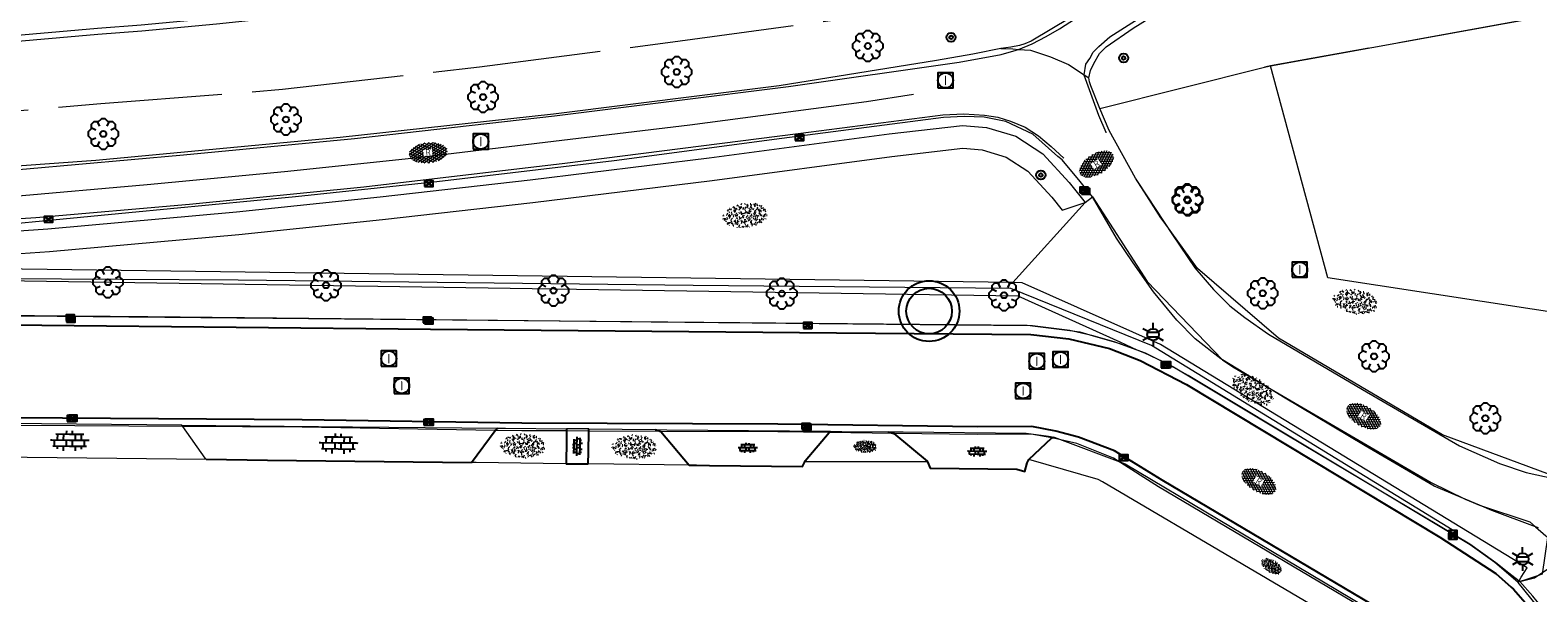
# Model space of a CAD drawing. Header units: metres. Extents: x 181682 to 183922, y 386244 to 387136.
# Tile 9 of 62: x 182096 to 182195, y 386367 to 386404. Entities that reach past the tile are written whole.
import ezdxf
from ezdxf.enums import TextEntityAlignment as Align

# ---------------------------------------------------------------- set-up
doc = ezdxf.new("R2010")
doc.units = ezdxf.units.M
doc.linetypes.add('IE-TERREINAFSCHEIDING', pattern=[10, 8, -2])
for name, color, linetype, lineweight in [('B-WE-GR-BOOM-S', 251, 'Continuous', 25), ('B-WE-GR-HAAG-GV', 251, 'GR-HAAG1', 13), ('B-WE-IE-TERREINAFSCHEIDING-G', 251, 'IE-TERREINAFSCHEIDING', 18), ('B-WE-IE-TERREINAFSCHEIDING_KUNSTMATIG_HEKWERK-G', 251, 'IE-TERREINAFSCHEIDING-KUNSTMATIG', 18), ('B-WE-KL-ET_LS_OV_LICHTMAST-S', 251, 'Continuous', 25), ('B-WE-OG-TOPOGRAFIE_TERREIN_GROEN-GV', 251, 'Continuous', 18), ('B-WE-OG-TOPOGRAFIE_TERREIN_GROEN-SV', 251, 'Continuous', 25), ('B-WE-OG-TOPOGRAFIE_WEG_BERM-GV', 251, 'Continuous', 18), ('B-WE-OG-TOPOGRAFIE_WEG_INRIT-GV', 251, 'Continuous', 25), ('B-WE-OG-TOPOGRAFIE_WEG_INRIT-SV', 251, 'Continuous', 25), ('B-WE-OG-TOPOGRAFIE_WEG_PARKEERPLAATS-GV', 251, 'Continuous', 18), ('B-WE-OG-TOPOGRAFIE_WEG_PARKEERPLAATS-SV', 251, 'Continuous', 25), ('B-WE-OG-TOPOGRAFIE_WEG_RIJWEG-GV', 251, 'Continuous', 18), ('B-WE-OG-TOPOGRAFIE_WEG_RIJWEG-SV', 251, 'Continuous', 25), ('B-WE-OG-TOPOGRAFIE_WEG_RIJWIELPAD-G', 251, 'Continuous', 18), ('B-WE-OG-TOPOGRAFIE_WEG_RIJWIELPAD-GV', 251, 'Continuous', 18), ('B-WE-OG-TOPOGRAFIE_WEG_RIJWIELPAD-SV', 251, 'Continuous', 25), ('B-WE-OG-TOPOGRAFIE_WEG_VERHARD-G', 251, 'Continuous', 18), ('B-WE-RI-DRAINAGE_PUT-S', 251, 'Continuous', 25), ('B-WE-RI-GWA_RIOOLPUT_INSPECTIEPUT-S', 251, 'Continuous', 25), ('B-WE-RI-HWA_KOLK-S', 251, 'Continuous', 25), ('B-WE-VH-GOOT-G', 251, 'Continuous', 25), ('B-WE-VW-MARKERING-G', 251, 'Continuous', 18), ('B-WE-VW-VERKEERSTEKEN_BORD-S', 251, 'Continuous', 25)]:
    doc.layers.add(name, color=color, linetype=linetype, lineweight=lineweight)
doc.styles.add('NLCS-ISO', font='NLCS-ISO.ttf')
doc.linetypes.add('GR-HAAG1', pattern='A,6,[176,NLCS.SHX,S=0.125,R=0,X=0,Y=0],-2', length=8)
doc.linetypes.add('IE-TERREINAFSCHEIDING-KUNSTMATIG', pattern='A,4,[82,NLCS.SHX,S=0.75,R=90,X=0,Y=0],4,-2', length=10)

# ---------------------------------------------------------------- blocks, each defined once
blk = doc.blocks.new('SIE-WEG_VERKEERSBORD_ROND-SO')
for radius in [0.3, 0.3, 0.12]:
    blk.add_circle((0, 0), radius)
blk = doc.blocks.new('B-SIE-WEG_LICHTMAST-SO')
at = {"ltscale": 0.1}
for p, q in [((-0.334, 0.193), (-0.668, 0.386)), ((0, 0.386), (0, 0.772)), ((0.334, 0.193), (0.668, 0.386)), ((-0.334, -0.193), (-0.668, -0.386)), ((0, -0.386), (0, -0.772)), ((0.334, -0.193), (0.668, -0.386))]:
    blk.add_line(p, q, dxfattribs=at)
at = {"flags": 128}
for points in [[(-0.354, 0.152), (0.354, 0.152)], [(-0.354, -0.152), (0.354, -0.152)]]:
    blk.add_lwpolyline(points, dxfattribs=at)
at = {"ltscale": 0.1}
blk.add_circle((0, 0), 0.386, dxfattribs=at)
at = {"style": 'NLCS-ISO'}
blk.add_attdef('TYPE', text='', height=0.549, dxfattribs=at).set_placement((0, 0.772), align=Align.BOTTOM_CENTER)
blk = doc.blocks.new('B-SRI-KOLK_COMBINATIE-SO')
for p, q in [((-0.28125, 0), (0.28125, 0.375)), ((0.28125, 0), (-0.28125, 0.375))]:
    blk.add_line(p, q)
at = {"flags": 128}
blk.add_lwpolyline([(-0.28125, 0), (0.28125, 0), (0.28125, 0.375), (-0.28125, 0.375)], close=True, dxfattribs=at)
blk = doc.blocks.new('SRI-PUT_INSPECTIE-SO')
at = {"lineweight": -3, "flags": 128}
blk.add_lwpolyline([(-0.497, -0.493), (0.503, -0.493), (0.503, 0.507), (-0.497, 0.507)], close=True, dxfattribs=at)
at = {"lineweight": -3, "ltscale": 1.5}
blk.add_circle((0.003, 0.007), 0.5, dxfattribs=at)
at = {"ltscale": 0.1, "style": 'NLCS-ISO'}
blk.add_text('I', height=0.625, dxfattribs=at).set_placement((0.002, 0.005), align=Align.MIDDLE_CENTER)
blk = doc.blocks.new('SRI-DRAIN_PUT-SO')
at = {"lineweight": -3}
for radius in [2, 1.5]:
    blk.add_circle((0, 0), radius, dxfattribs=at)
blk = doc.blocks.new('SGR-BOOM_01')
at = {"layer": 'B-WE-GR-BOOM-S'}
for points in [[(0.25, 0.5, 0), (0.375, 0.75, 0), (0.125, 1, 0), (-0.125, 1, 0), (-0.375, 0.75, 0), (-0.25, 0.5, 0)], [(-0.5, 0.25, 0), (-0.75, 0.375, 0), (-1, 0.125, 0), (-1, -0.125, 0), (-0.75, -0.375, 0), (-0.5, -0.25, 0)], [(-0.33, 0.795, 0), (-0.619, 0.795, 0), (-0.795, 0.619, 0), (-0.795, 0.33, 0)], [(0.795, 0.33, 0), (0.795, 0.619, 0), (0.619, 0.795, 0), (0.33, 0.795, 0)], [(0.5, -0.25, 0), (0.75, -0.375, 0), (1, -0.125, 0), (1, 0.125, 0), (0.75, 0.375, 0), (0.5, 0.25, 0)], [(-0.795, -0.33, 0), (-0.795, -0.619, 0), (-0.619, -0.795, 0), (-0.33, -0.795, 0)], [(-0.25, -0.5, 0), (-0.375, -0.75, 0), (-0.125, -1, 0), (0.125, -1, 0), (0.375, -0.75, 0), (0.25, -0.5, 0)], [(0.33, -0.795, 0), (0.619, -0.795, 0), (0.795, -0.619, 0), (0.795, -0.33, 0)]]:
    blk.add_polyline3d(points, dxfattribs=at)
blk.add_circle((0, 0), 0.2, dxfattribs=at)
blk.add_circle((0, 0), 0.2, dxfattribs=at)
blk = doc.blocks.new('SVH-BSS_OPENGESTRAAT_KL-SO')
for p, q in [((-1.69, 0.09), (-1.59, 0.09)), ((-1.59, 0.09), (-0.02, 0.09)), ((-1.33, -0.44), (-1.33, 0.09)), ((-1.24, 0.61), (-0.02, 0.61)), ((-1.07, 0.09), (-1.07, 0.61)), ((-0.54, 0.09), (-0.54, 0.61)), ((-0.28, 0.61), (-0.28, 0.89)), ((-0.28, -0.44), (-0.28, 0.09)), ((-0.02, 0.61), (1.24, 0.61)), ((-0.02, 0.09), (1.56, 0.09)), ((0.24, 0.61), (0.24, 0.89)), ((0.24, -0.44), (0.24, 0.09)), ((0.51, 0.09), (0.51, 0.61)), ((1.03, 0.09), (1.03, 0.61)), ((1.29, -0.44), (1.29, 0.09)), ((1.56, 0.09), (1.69, 0.09)), ((-1.48, -0.44), (-0.02, -0.44)), ((-1.07, -0.7), (-1.07, -0.44)), ((-0.54, -0.85), (-0.54, -0.44)), ((-0.02, -0.44), (1.48, -0.44)), ((0.51, -0.86), (0.51, -0.44)), ((1.03, -0.71), (1.03, -0.44))]:
    blk.add_line(p, q)
blk = doc.blocks.new('SGR-GRAS_01-SO')
at = {"ltscale": 0.1}
for p, q in [((-1.96, -0.07), (-1.98, 0)), ((-1.93, 0.19), (-1.93, 0.24)), ((-1.89, 0.24), (-1.92, 0.25)), ((-1.67, 0.02), (-1.6, 0.04)), ((-1.6, 0.24), (-1.65, 0.29)), ((-1.53, 0.32), (-1.6, 0.35)), ((-1.45, 0.64), (-1.52, 0.66)), ((-1.52, 0.19), (-1.44, 0.19)), ((-1.47, 0.58), (-1.48, 0.65)), ((-1.43, 0.48), (-1.35, 0.5)), ((-1.36, 0.21), (-1.43, 0.23)), ((-1.42, 0.13), (-1.36, 0.17)), ((-1.38, 0.11), (-1.32, 0.16)), ((-1.37, 0.01), (-1.38, 0.08)), ((-1.33, 0.11), (-1.33, 0.19)), ((-1.3, 0.76), (-1.32, 0.77)), ((-1.28, 0.68), (-1.28, 0.76)), ((-1.17, 0.39), (-1.23, 0.43)), ((-1.17, 0.24), (-1.22, 0.29)), ((-1.15, 0.65), (-1.21, 0.7)), ((-1.11, 0.17), (-1.04, 0.19)), ((-1.03, 0.03), (-1.1, 0.07)), ((-0.94, 0.84), (-1, 0.88)), ((-0.97, 0.51), (-0.92, 0.57)), ((-0.89, 0.5), (-0.97, 0.52)), ((-0.94, 0.19), (-0.87, 0.19)), ((-0.92, 0.42), (-0.86, 0.46)), ((-0.89, 0.81), (-0.82, 0.81)), ((-0.87, 0.66), (-0.89, 0.73)), ((-0.8, 0.06), (-0.88, 0.08)), ((-0.87, 0.62), (-0.8, 0.64)), ((-0.8, 0.47), (-0.87, 0.51)), ((-0.75, 0.24), (-0.8, 0.29)), ((-0.77, 0.09), (-0.79, 0.16)), ((-0.73, 0.65), (-0.78, 0.7)), ((-0.74, 0.03), (-0.73, 0.11)), ((-0.67, 0.11), (-0.73, 0.14)), ((-0.69, 0.61), (-0.68, 0.68)), ((-0.58, 0.92), (-0.64, 0.96)), ((-0.56, 0.92), (-0.51, 0.97)), ((-0.56, 0.32), (-0.48, 0.34)), ((-0.44, 0.55), (-0.51, 0.59)), ((-0.43, 0.78), (-0.5, 0.8)), ((-0.42, 0.71), (-0.36, 0.74)), ((-0.34, 0.35), (-0.41, 0.37)), ((-0.32, 0.24), (-0.38, 0.29)), ((-0.31, 0.19), (-0.37, 0.22)), ((-0.37, 0.19), (-0.29, 0.19)), ((-0.31, 0.65), (-0.36, 0.7)), ((-0.32, 0.81), (-0.24, 0.81)), ((-0.32, 0.77), (-0.24, 0.79)), ((-0.28, 0.73), (-0.29, 0.81)), ((-0.21, 1), (-0.27, 1.03)), ((-0.24, 0.02), (-0.17, 0.04)), ((-0.18, 0.17), (-0.19, 0.24)), ((-0.08, 0.63), (-0.14, 0.67)), ((-0.14, -0.04), (-0.14, 0.03)), ((-0.09, 0.53), (-0.09, 0.6)), ((-0.08, 0.16), (-0.03, 0.21)), ((-0.07, 0.19), (0, 0.23)), ((0.06, 0.27), (-0.01, 0.3)), ((0, 0.47), (0.07, 0.49)), ((0.1, 0.24), (0.05, 0.29)), ((0.13, 0.64), (0.06, 0.66)), ((0.07, 0.99), (0.14, 1.03)), ((0.12, 0.65), (0.07, 0.7)), ((0.22, 0.2), (0.15, 0.22)), ((0.21, 0.19), (0.28, 0.19)), ((0.29, 0.71), (0.22, 0.75)), ((0.24, 0.92), (0.31, 0.94)), ((0.26, 0.81), (0.33, 0.81)), ((0.32, 0.81), (0.3, 0.89)), ((0.31, 0.17), (0.39, 0.19)), ((0.32, 0.57), (0.38, 0.62)), ((0.42, 0.34), (0.36, 0.38)), ((0.42, 0.25), (0.4, 0.32)), ((0.43, 0.48), (0.49, 0.51)), ((0.53, 0.24), (0.47, 0.29)), ((0.54, 0.65), (0.49, 0.7)), ((0.56, -0.02), (0.49, 0.02)), ((0.5, 0.45), (0.51, 0.53)), ((0.59, 0.93), (0.52, 0.94)), ((0.55, 0.62), (0.63, 0.64)), ((0.65, 0.79), (0.58, 0.83)), ((0.68, 0.49), (0.61, 0.51)), ((0.77, 0.05), (0.7, 0.07)), ((0.78, 0.42), (0.72, 0.46)), ((0.78, 0.19), (0.86, 0.19)), ((0.83, 0.81), (0.91, 0.81)), ((0.92, 0.06), (0.85, 0.09)), ((0.87, 0.31), (0.94, 0.33)), ((0.95, 0.24), (0.9, 0.29)), ((0.91, 0.89), (0.91, 0.92)), ((0.97, 0.65), (0.91, 0.7)), ((0.93, 0.76), (0.99, 0.8)), ((1.01, 0.87), (0.95, 0.91)), ((1.01, 0.33), (1, 0.4)), ((1.15, 0.78), (1.08, 0.8)), ((1.15, 0.5), (1.08, 0.54)), ((1.1, 0.38), (1.1, 0.45)), ((1.11, 0.77), (1.18, 0.79)), ((1.24, 0.34), (1.17, 0.36)), ((1.18, 0.01), (1.26, 0.03)), ((1.21, 0.21), (1.26, 0.26)), ((1.28, 0.14), (1.22, 0.17)), ((1.28, 0.25), (1.35, 0.29)), ((1.37, 0.24), (1.32, 0.29)), ((1.39, 0.65), (1.34, 0.7)), ((1.36, 0.19), (1.43, 0.19)), ((1.42, 0.46), (1.5, 0.48)), ((1.51, 0.58), (1.44, 0.62)), ((1.64, 0.21), (1.58, 0.25)), ((1.61, 0.41), (1.59, 0.48)), ((1.69, 0.3), (1.7, 0.37)), ((1.79, 0.19), (1.72, 0.21)), ((1.74, 0.16), (1.81, 0.18)), ((1.8, 0.24), (1.75, 0.29)), ((1.93, 0.19), (1.95, 0.19)), ((-1.92, -0.16), (-1.85, -0.12)), ((-1.82, -0.08), (-1.9, -0.06)), ((-1.76, -0.13), (-1.82, -0.09)), ((-1.78, -0.3), (-1.73, -0.25)), ((-1.62, -0.5), (-1.69, -0.46)), ((-1.63, -0.57), (-1.68, -0.52)), ((-1.61, -0.17), (-1.67, -0.11)), ((-1.57, -0.44), (-1.49, -0.44)), ((-1.54, -0.66), (-1.5, -0.64)), ((-1.4, -0.05), (-1.46, -0.01)), ((-1.38, -0.46), (-1.38, -0.39)), ((-1.35, -0.28), (-1.28, -0.26)), ((-1.27, -0.23), (-1.34, -0.21)), ((-1.26, -0.42), (-1.33, -0.38)), ((-1.27, -0.56), (-1.28, -0.48)), ((-1.21, -0.57), (-1.26, -0.52)), ((-1.18, -0.67), (-1.25, -0.65)), ((-1.19, -0.17), (-1.24, -0.11)), ((-1.13, -0.78), (-1.19, -0.75)), ((-1.06, -0.39), (-1, -0.35)), ((-1.04, -0.58), (-0.97, -0.57)), ((-0.99, -0.44), (-0.92, -0.44)), ((-0.9, -0.34), (-0.96, -0.3)), ((-0.9, -0.65), (-0.84, -0.6)), ((-0.84, -0.94), (-0.85, -0.93)), ((-0.78, -0.57), (-0.84, -0.52)), ((-0.76, -0.7), (-0.83, -0.67)), ((-0.76, -0.17), (-0.82, -0.11)), ((-0.8, -0.13), (-0.73, -0.11)), ((-0.71, -0.38), (-0.79, -0.36)), ((-0.79, -0.54), (-0.78, -0.46)), ((-0.72, -0.89), (-0.65, -0.87)), ((-0.71, -0.9), (-0.64, -0.86)), ((-0.62, -0.82), (-0.7, -0.8)), ((-0.67, -0.48), (-0.69, -0.4)), ((-0.53, -0.26), (-0.6, -0.22)), ((-0.58, -0.99), (-0.59, -0.97)), ((-0.57, -0.1), (-0.5, -0.06)), ((-0.49, -0.25), (-0.44, -0.19)), ((-0.48, -0.44), (-0.41, -0.42)), ((-0.4, -0.63), (-0.46, -0.59)), ((-0.38, -0.98), (-0.43, -0.93)), ((-0.42, -0.44), (-0.34, -0.44)), ((-0.36, -0.57), (-0.41, -0.52)), ((-0.34, -0.17), (-0.39, -0.11)), ((-0.26, -0.99), (-0.33, -0.95)), ((-0.25, -0.09), (-0.32, -0.07)), ((-0.17, -0.18), (-0.24, -0.14)), ((-0.16, -0.53), (-0.23, -0.51)), ((-0.21, -0.61), (-0.15, -0.58)), ((-0.19, -0.62), (-0.19, -0.54)), ((-0.17, -0.74), (-0.1, -0.72)), ((-0.07, -0.97), (-0.14, -0.95)), ((-0.04, -0.55), (-0.1, -0.51)), ((-0.08, -0.4), (-0.09, -0.32)), ((-0.01, -1.01), (0.04, -0.95)), ((0.05, -0.98), (0, -0.93)), ((0.07, -0.57), (0.01, -0.52)), ((0.02, -0.96), (0.01, -0.89)), ((0.08, -0.17), (0.03, -0.11)), ((0.1, -0.91), (0.03, -0.88)), ((0.07, -0.29), (0.14, -0.27)), ((0.19, -0.1), (0.13, -0.06)), ((0.16, -0.44), (0.23, -0.44)), ((0.17, -1.04), (0.22, -1.02)), ((0.31, -0.24), (0.24, -0.22)), ((0.33, -0.47), (0.26, -0.43)), ((0.29, -0.33), (0.35, -0.29)), ((0.4, -0.68), (0.32, -0.66)), ((0.39, -0.6), (0.45, -0.55)), ((0.39, -0.59), (0.46, -0.57)), ((0.4, -0.69), (0.41, -0.62)), ((0.46, -0.83), (0.4, -0.8)), ((0.47, -0.98), (0.42, -0.93)), ((0.49, -0.57), (0.44, -0.52)), ((0.45, -0.12), (0.46, -0.05)), ((0.51, -0.17), (0.45, -0.11)), ((0.52, -0.32), (0.5, -0.24)), ((0.62, -0.88), (0.6, -0.81)), ((0.63, -0.14), (0.7, -0.12)), ((0.69, -0.39), (0.62, -0.35)), ((0.64, -0.84), (0.71, -0.81)), ((0.7, -0.89), (0.77, -0.88)), ((0.73, -0.44), (0.81, -0.44)), ((0.82, -0.76), (0.76, -0.72)), ((0.78, -0.04), (0.85, 0)), ((0.86, -0.39), (0.79, -0.37)), ((0.8, -0.19), (0.85, -0.14)), ((0.86, -0.94), (0.84, -0.93)), ((0.91, -0.57), (0.86, -0.52)), ((0.93, -0.17), (0.88, -0.11)), ((0.95, -0.83), (0.88, -0.81)), ((0.94, -0.44), (1.01, -0.42)), ((1.05, -0.31), (0.99, -0.27)), ((1, -0.77), (1, -0.7)), ((1.05, -0.2), (1.05, -0.12)), ((1.11, -0.24), (1.1, -0.16)), ((1.19, -0.68), (1.12, -0.64)), ((1.14, -0.56), (1.21, -0.52)), ((1.21, -0.8), (1.2, -0.73)), ((1.33, -0.1), (1.26, -0.08)), ((1.26, -0.75), (1.33, -0.73)), ((1.34, -0.57), (1.29, -0.52)), ((1.36, -0.17), (1.3, -0.11)), ((1.31, -0.44), (1.38, -0.44)), ((1.42, -0.23), (1.35, -0.19)), ((1.42, -0.54), (1.35, -0.52)), ((1.55, -0.6), (1.49, -0.56)), ((1.5, -0.29), (1.57, -0.27)), ((1.64, -0.27), (1.65, -0.2)), ((1.64, -0.27), (1.7, -0.23)), ((1.68, -0.55), (1.74, -0.5)), ((1.71, -0.16), (1.69, -0.09)), ((1.78, -0.15), (1.71, -0.11)), ((1.71, -0.52), (1.71, -0.52)), ((1.78, -0.17), (1.73, -0.11)), ((1.88, -0.25), (1.81, -0.23))]:
    blk.add_line(p, q, dxfattribs=at)
at = {"ltscale": 0.1, "style": 'NLCS-ISO'}
blk.add_attdef('TYPE', text='', height=0.5, dxfattribs=at).set_placement((3.47, -0.02), align=Align.MIDDLE_CENTER)
blk = doc.blocks.new('SVH-GESLOTEN-SO')
at = {"linetype": 'Continuous', "lineweight": 0}
for p, q in [((-1.68, -0.04), (-0.19, 0.87)), ((-1.66, 0.12), (0.02, -0.91)), ((-1.63, -0.24), (0.18, 0.87)), ((-1.62, 0.22), (-0.67, 0.81)), ((-1.58, 0.3), (0.36, -0.89)), ((-1.52, -0.4), (-0.45, 0.26)), ((-1.45, 0.44), (-0.45, -0.17)), ((-1.37, -0.53), (-0.45, 0.03)), ((-1.28, 0.57), (-0.45, 0.06)), ((-1.08, 0.67), (-0.45, 0.29)), ((-0.84, 0.76), (-0.1, 0.3)), ((-0.58, 0.82), (0.27, 0.3)), ((-0.44, -0.88), (1.54, 0.34)), ((-0.37, 0.3), (0.5, 0.84)), ((-0.28, 0.87), (1.6, -0.28)), ((-0.12, -0.9), (1.64, 0.17)), ((0, 0.3), (0.77, 0.78)), ((0.08, 0.88), (1.67, -0.1)), ((0.37, 0.3), (1.01, 0.69)), ((0.37, 0.08), (1.22, 0.6)), ((0.37, -0.15), (1.4, 0.48)), ((0.37, 0.24), (1.48, -0.43)), ((0.37, 0.02), (1.32, -0.57)), ((0.52, 0.83), (1.65, 0.14)), ((-1.67, -0.1), (-0.39, -0.88)), ((-1.45, -0.46), (-1.04, -0.72)), ((-1.18, -0.65), (-0.45, -0.2)), ((-0.97, -0.74), (-0.24, -0.3)), ((-0.72, -0.82), (0.13, -0.3)), ((-0.23, -0.3), (0.65, -0.84)), ((0.14, -0.3), (0.91, -0.77)), ((0.27, -0.9), (1.68, -0.04)), ((0.37, -0.21), (1.13, -0.68)), ((0.8, -0.8), (1.57, -0.33))]:
    blk.add_line(p, q, dxfattribs=at)
at = {"linetype": 'Continuous', "lineweight": 0, "style": 'NLCS-ISO'}
blk.add_text('R', height=0.54, dxfattribs=at).set_placement((0, 0), align=Align.MIDDLE_CENTER)

msp = doc.modelspace()

# ---------------------------------------------------------------- linework, layer by layer
at = {"layer": 'B-WE-GR-HAAG-GV'}
for p, q in [((182160.552, 386387.623), (182090.769, 386388.576)), ((182193.836, 386367.913), (182193.808, 386367.904))]:
    msp.add_line(p, q, dxfattribs=at)
for points in [[(182044.668, 386385.789, 0), (182044.751, 386385.186, 0), (182044.758, 386385.137, 0), (182044.773, 386385.139, 0), (182048.164, 386385.504, 0), (182053.084, 386386.034, 0), (182071.875, 386388.057, 0), (182072.207, 386388.076, 24.565), (182072.322, 386388.083, 0), (182082.353, 386387.932, 0), (182160.881, 386386.754, 0), (182167.603, 386383.717, 0), (182168.73, 386383.207, 0), (182169.151, 386383.017, 0)], [(182193.836, 386367.913, 0), (182193.892, 386368, 0), (182194.044, 386368.237, 0), (182194.432, 386368.842, 0), (182170.29, 386383.549, 0), (182161.175, 386387.615, 0), (182160.552, 386387.623, 0)], [(182193.808, 386367.904, 0), (182192.296, 386369.2, 0), (182190.672, 386370.353, 0), (182172.091, 386381.513, 0), (182170.963, 386382.154, 0), (182170.133, 386382.574, 0), (182169.151, 386383.017, 0)]]:
    msp.add_polyline3d(points, dxfattribs=at)
at = {"layer": 'B-WE-IE-TERREINAFSCHEIDING-G'}
for points in [[(182203.683, 386406.627, 24.612), (182177.524, 386401.889, 24.829), (182177.129, 386401.817, 24.832)], [(182045.014, 386396.022, 24.838), (182053.816, 386396.603, 24.951), (182064.163, 386396.857, 24.9), (182075.232, 386397.549, 24.969), (182087.736, 386398.34, 24.942), (182100.484, 386399.411, 24.912), (182112.45, 386400.353, 24.856), (182125.437, 386401.83, 24.913), (182138.155, 386403.477, 24.817), (182150.736, 386405.184, 24.871)]]:
    msp.add_polyline3d(points, dxfattribs=at)
at = {"layer": 'B-WE-IE-TERREINAFSCHEIDING_KUNSTMATIG_HEKWERK-G'}
msp.add_line((182177.524, 386401.889, 24.828), (182203.683, 386406.627, 24.612), dxfattribs=at)
for points in [[(182229.061, 386377.611, 0), (182223.049, 386378.234, 0), (182222.551, 386378.299, 0), (182222.514, 386378.304, 0), (182218.489, 386378.833, 0), (182218.459, 386378.837, 0), (182218.007, 386378.896, 0), (182200.875, 386380.505, 0), (182201.625, 386384.834, 0), (182181.307, 386387.931, 0), (182177.524, 386401.889, 24.827), (182177.524, 386401.889, 24.828)], [(182189.495, 386371.344, 24.102), (182169.678, 386383.483, 24.133), (182160.429, 386387.232, 24.125), (182139.494, 386387.436, 24.178), (182109.536, 386387.788, 24.186), (182082.353, 386387.932, 24.309), (182072.279, 386387.986, 24.355), (182053.084, 386386.034, 24.37), (182044.751, 386385.186, 24.377), (182044.503, 386385.161, 24.377)]]:
    msp.add_polyline3d(points, dxfattribs=at)
at = {"layer": 'B-WE-OG-TOPOGRAFIE_TERREIN_GROEN-GV'}
for p, q in [((182165.312, 386392.904, 24.763), (182160.552, 386387.623)), ((182154.927, 386375.818), (182146.862, 386375.837))]:
    msp.add_line(p, q, dxfattribs=at)
for points in [[(182166.278, 386399.097, 24.919), (182177.129, 386401.817, 24.832), (182177.524, 386401.889, 24.828)], [(182090.73, 386389.231, 24.525), (182097.12, 386389.678, 24.519), (182109.573, 386390.798, 24.618), (182119.048, 386391.784, 24.687), (182128.935, 386392.901, 24.723), (182140.749, 386394.349, 24.708), (182152.591, 386395.925, 24.738), (182157.27, 386396.469, 24.766), (182158.539, 386396.363, 24.799), (182160.122, 386395.893, 24.784), (182161.542, 386394.959, 24.793), (182163.117, 386393.242, 24.784), (182163.797, 386392.395, 24.763), (182165.312, 386392.904, 24.763)], [(182131.147, 386375.703, 0), (182131.09, 386375.704, 0), (182125.206, 386375.776, 0), (182124.907, 386375.779, 0)], [(182139.245, 386375.605, 0), (182132.635, 386375.685, 0), (182132.591, 386375.686, 0)], [(182191.463, 386331.544, 0), (182191.763, 386349.268, 0), (182191.846, 386352.774, 0), (182191.826, 386352.992, 0), (182184.953, 386363.636, 0), (182166.467, 386374.509, 0), (182166.18, 386374.666, 0), (182161.607, 386375.982, 0)]]:
    msp.add_polyline3d(points, dxfattribs=at)
at = {"layer": 'B-WE-OG-TOPOGRAFIE_WEG_BERM-GV'}
msp.add_polyline3d([(182020.929, 386400.244, 24.977), (182025.357, 386400.246, 24.986), (182032.385, 386400.369, 25.087), (182041.476, 386400.571, 25.105), (182055.008, 386401.013, 25.126), (182056.04, 386401.062, 25.125), (182069.659, 386401.707, 25.108), (182071.761, 386401.841, 25.107), (182082.467, 386402.523, 25.105), (182093.515, 386403.394, 25.144), (182100.296, 386403.977, 25.141), (182103.19, 386404.192, 25.179), (182108.097, 386404.669, 25.177), (182120.469, 386405.963, 25.238), (182133.915, 386407.554, 25.319), (182155.068, 386410.277, 25.36), (182155.96, 386410.411, 25.361), (182164.727, 386411.73, 25.367), (182164.728, 386411.73, 25.367)], dxfattribs=at)
at = {"layer": 'B-WE-OG-TOPOGRAFIE_WEG_INRIT-GV'}
msp.add_line((182131.147, 386375.703), (182132.591, 386375.686), dxfattribs=at)
for points in [[(182124.907, 386375.779, 0), (182126.461, 386377.9, 0), (182126.669, 386378.051, 0)], [(182131.16, 386378.007, 0), (182131.159, 386377.859, 0), (182131.156, 386377.263, 0), (182131.147, 386375.703, 0)], [(182132.591, 386375.686, 0), (182132.601, 386376.474, 0), (182132.619, 386377.852, 0), (182132.621, 386377.993, 0)], [(182137.022, 386377.951, 0), (182137.365, 386377.831, 0), (182139.245, 386375.605, 0)], [(182146.862, 386375.837, 0), (182146.888, 386375.883, 0), (182148.447, 386377.754, 0), (182148.552, 386377.841, 0)], [(182152.34, 386377.805, 0), (182152.711, 386377.701, 0), (182154.902, 386375.865, 0), (182154.927, 386375.818, 0)], [(182161.607, 386375.982, 0), (182163.115, 386377.397, 0), (182163.27, 386377.459, 0)], [(182107.431, 386375.992, 0), (182111.467, 386375.943, 0), (182124.907, 386375.779, 0)], [(182139.245, 386375.605, 0), (182139.726, 386375.599, 0), (182140.579, 386375.589, 0), (182146.694, 386375.515, 0), (182146.862, 386375.837, 0)], [(182154.927, 386375.818, 0), (182155.113, 386375.412, 0), (182160.827, 386375.343, 0), (182161.335, 386375.198, 0), (182161.502, 386375.752, 0), (182161.607, 386375.982, 0)]]:
    msp.add_polyline3d(points, dxfattribs=at)
at = {"layer": 'B-WE-OG-TOPOGRAFIE_WEG_PARKEERPLAATS-GV'}
msp.add_line((182090.081, 386376.202), (182107.431, 386375.992), dxfattribs=at)
msp.add_polyline3d([(182107.431, 386375.992, 0), (182107.371, 386376.075, 0), (182105.887, 386378.15, 0), (182105.815, 386378.25, 0)], dxfattribs=at)
at = {"layer": 'B-WE-OG-TOPOGRAFIE_WEG_RIJWEG-GV'}
msp.add_line((182132.621, 386377.993), (182137.022, 386377.951), dxfattribs=at)
for points in [[(182056.021, 386401.462, 25.125), (182069.637, 386402.106, 25.108), (182071.735, 386402.24, 25.107), (182082.439, 386402.922, 25.105), (182093.482, 386403.793, 25.144), (182100.264, 386404.375, 25.141), (182103.156, 386404.591, 25.179), (182108.057, 386405.067, 25.177), (182108.089, 386405.07, 25.177)], [(182169.151, 386383.017, 0), (182167.223, 386383.734, 0), (182165.848, 386384.129, 0), (182164.306, 386384.464, 0), (182161.846, 386384.774, 0), (182161.497, 386384.796, 0), (182064.469, 386385.693, 0), (182063.533, 386385.65, 0), (182061.934, 386385.491, 0), (182052.181, 386381.919, 0), (182050.692, 386380.965, 0), (182042.468, 386377.802, 0), (182041.724, 386377.764, 0)], [(182105.815, 386378.25, 0), (182091.926, 386378.383, 0), (182090.603, 386378.396, 0)], [(182105.815, 386378.25, 0), (182117.073, 386378.142, 0), (182126.669, 386378.051, 0)], [(182126.669, 386378.051, 0), (182127.147, 386378.046, 0), (182131.16, 386378.007, 0)], [(182132.621, 386377.993, 0), (182132.534, 386377.994, 0), (182131.187, 386378.007, 0), (182131.16, 386378.007, 0)], [(182137.022, 386377.951, 0), (182137.775, 386377.944, 0), (182148.552, 386377.841, 0)], [(182148.552, 386377.841, 0), (182149.288, 386377.834, 0), (182152.34, 386377.805, 0)], [(182152.34, 386377.805, 0), (182153.33, 386377.795, 0), (182161.428, 386377.718, 0), (182162.91, 386377.527, 0), (182163.27, 386377.459, 0)], [(182163.27, 386377.459, 0), (182167.953, 386375.688, 0), (182186.337, 386364.766, 0), (182188.106, 386363.507, 0)], [(182193.808, 386367.904, 0), (182193.82, 386367.889, 0), (182197.608, 386363.191, 0)]]:
    msp.add_polyline3d(points, dxfattribs=at)
at = {"layer": 'B-WE-OG-TOPOGRAFIE_WEG_RIJWIELPAD-G'}
for points in [[(182168.634, 386394.502, 24.779), (182168.709, 386394.365, 24.775), (182169.385, 386393.334, 24.745), (182170.514, 386391.614, 24.696), (182171.059, 386390.782, 24.672), (182172.547, 386388.59, 24.642), (182173.771, 386387.178, 24.639), (182174.838, 386386.096, 24.615), (182175.83, 386385.333, 24.606), (182177.387, 386384.239, 24.594), (182183.577, 386380.589, 24.57), (182189.966, 386376.891, 24.555), (182192.606, 386375.707, 24.555), (182194.37, 386375.133, 24.561), (182196.264, 386374.71, 24.567), (182197.095, 386374.556, 24.565), (182199.853, 386374.045, 24.558), (182199.942, 386374.029, 24.558), (182207.129, 386373.048, 24.584), (182214.057, 386372.103, 24.609)], [(182195.165, 386371.479, 24.471), (182194.974, 386371.551, 24.473), (182192.093, 386372.634, 24.501), (182191.278, 386372.974, 24.506), (182190.337, 386373.367, 24.512), (182188.308, 386374.215, 24.525), (182183.749, 386376.878, 24.549), (182178.382, 386380.074, 24.561), (182176.769, 386381.065, 24.562), (182174.36, 386382.545, 24.564), (182174.248, 386382.614, 24.564), (182172.569, 386383.932, 24.573), (182171.359, 386385.164, 24.606), (182169.813, 386387.012, 24.642), (182168.472, 386388.931, 24.663), (182167.373, 386390.557, 24.675), (182165.809, 386393.272, 24.772)], [(182193.948, 386367.956, 24.237), (182194.032, 386367.977, 24.243), (182194.904, 386368.19, 24.306), (182195.109, 386368.325, 24.319), (182195.794, 386368.777, 24.363)], [(182197.606, 386363.294, 24.177), (182196.229, 386365.229, 24.21), (182194.798, 386366.978, 24.234), (182193.953, 386367.951, 24.237), (182193.948, 386367.956, 24.237)]]:
    msp.add_polyline3d(points, dxfattribs=at)
at = {"layer": 'B-WE-OG-TOPOGRAFIE_WEG_RIJWIELPAD-GV'}
for p, q in [((182166.908, 386397.638, 24.871), (182166.278, 386399.097, 24.919)), ((182168.634, 386394.502, 24.779), (182166.908, 386397.638, 24.871)), ((182165.312, 386392.904, 24.763), (182165.809, 386393.272, 24.772))]:
    msp.add_line(p, q, dxfattribs=at)
for points in [[(182165.555, 386401.11, 24.931), (182165.68, 386401.588, 24.922), (182165.878, 386402.053, 24.919), (182166.269, 386402.706, 24.913), (182166.694, 386403.14, 24.925), (182168.488, 386404.376, 24.919), (182170.844, 386405.852, 24.967), (182172.272, 386406.684, 25.015), (182173.483, 386407.239, 25.042), (182174.768, 386407.627, 25.051), (182178.621, 386408.526, 25.053)], [(182165.632, 386405.831, 24.979), (182161.756, 386403.519, 24.892), (182161.336, 386403.339, 24.874), (182160.983, 386403.236, 24.871), (182160.416, 386403.136, 24.874), (182159.753, 386403.033, 24.879)], [(182159.753, 386403.033, 24.879), (182159.217, 386402.925, 24.882), (182158.579, 386402.792, 24.881), (182157.912, 386402.67, 24.881), (182155.532, 386402.24, 24.898), (182145.157, 386400.583, 24.859), (182130.293, 386398.707, 24.841), (182116.257, 386397.181, 24.82), (182100.157, 386395.675, 24.763), (182089.783, 386394.917, 24.73), (182071.263, 386393.695, 24.669), (182062.094, 386393.304, 24.717), (182056.374, 386393.035, 24.734)], [(182159.753, 386403.033, 24.879), (182160.551, 386403.008, 24.92), (182160.93, 386402.984, 24.923), (182161.728, 386402.933, 24.928), (182163.045, 386402.497, 24.947), (182164.229, 386401.983, 24.894), (182165.254, 386401.308, 24.923), (182165.555, 386401.11, 24.931)], [(182166.278, 386399.097, 24.919), (182165.691, 386400.574, 24.934), (182165.611, 386400.846, 24.934), (182165.555, 386401.11, 24.931)], [(182163.808, 386395.712, 24.796), (182163.516, 386395.936, 24.781), (182161.866, 386397.406, 24.805), (182160.104, 386398.23, 24.802), (182158.663, 386398.511, 24.79), (182157.35, 386398.553, 24.772), (182155.987, 386398.491, 24.726), (182145.336, 386397.123, 24.675), (182134.291, 386395.645, 24.675), (182122.62, 386394.256, 24.687), (182113.319, 386393.264, 24.627), (182102.331, 386392.222, 24.552), (182089.129, 386390.958, 24.498), (182071.13, 386390.109, 24.537), (182057.466, 386389.385, 24.582), (182056.529, 386389.355, 24.581)], [(182090.641, 386390.728, 24.525), (182097, 386391.173, 24.519), (182109.429, 386392.291, 24.618), (182118.886, 386393.275, 24.687), (182128.759, 386394.39, 24.723), (182140.559, 386395.837, 24.708), (182152.405, 386397.414, 24.738), (182157.246, 386397.977, 24.766), (182158.818, 386397.845, 24.799), (182160.761, 386397.267, 24.784), (182162.522, 386396.11, 24.793), (182164.255, 386394.22, 24.784), (182165.312, 386392.904, 24.763)], [(182165.809, 386393.272, 24.772), (182164.982, 386394.289, 24.781), (182163.808, 386395.712, 24.796)], [(182207.14, 386373.165, 0), (182202.124, 386373.8, 0), (182199.853, 386374.045, 0), (182197.095, 386374.556, 0), (182188.859, 386377.611, 0), (182178.047, 386383.966, 0), (182172.721, 386388.554, 0), (182170.514, 386391.614, 0), (182170.312, 386391.893, 0), (182169.385, 386393.334, 13.685), (182168.634, 386394.502, 24.779)], [(182165.809, 386393.272, 24.772), (182169.411, 386387.694, 0), (182174.36, 386382.545, 0), (182175.042, 386382.071, 0), (182176.769, 386381.065, 0), (182188.1, 386374.465, 0), (182190.337, 386373.367, 0), (182191.278, 386372.974, 0), (182194.593, 386371.883, 0), (182194.974, 386371.551, 0), (182195.667, 386370.947, 0), (182195.775, 386370.853, 0), (182195.423, 386368.427, 0), (182195.109, 386368.325, 0), (182194.243, 386368.045, 0), (182194.032, 386367.977, 0), (182193.953, 386367.951, 0), (182193.836, 386367.913, 0)]]:
    msp.add_polyline3d(points, dxfattribs=at)
at = {"layer": 'B-WE-OG-TOPOGRAFIE_WEG_VERHARD-G'}
for points in [[(182088.657, 386385.522, 24.168), (182103.578, 386385.404, 24.183), (182120.545, 386385.23, 24.186), (182136.735, 386385.043, 24.177), (182154.457, 386384.874, 24.168), (182161.686, 386384.794, 24.198), (182161.846, 386384.774, 24.199), (182164.306, 386384.464, 24.21), (182164.975, 386384.38, 24.213), (182165.848, 386384.129, 24.215), (182167.223, 386383.734, 24.218), (182167.533, 386383.645, 24.219), (182168.73, 386383.207, 24.207), (182169.259, 386383.014, 24.201), (182171.125, 386382.092, 24.207), (182178.602, 386377.615, 24.192), (182190.642, 386370.435, 24.192), (182192.362, 386369.195, 24.207), (182193.23, 386368.528, 24.207), (182193.892, 386368, 24.235), (182193.948, 386367.956, 24.237)], [(182184.582, 386365.638, 24.177), (182170.153, 386374.18, 24.171), (182167.191, 386376.064, 24.182), (182164.764, 386377.032, 24.182), (182163.231, 386377.375, 24.21), (182163.115, 386377.397, 24.21), (182161.769, 386377.654, 24.207), (182158.218, 386377.631, 24.195), (182152.711, 386377.701, 24.189), (182148.447, 386377.754, 24.184), (182145.069, 386377.797, 24.18), (182137.365, 386377.831, 24.183), (182132.619, 386377.852, 24.184), (182131.159, 386377.859, 24.185), (182128.22, 386377.872, 24.186), (182126.461, 386377.9, 24.187), (182113.747, 386378.103, 24.198), (182105.887, 386378.15, 24.203), (182091.634, 386378.235, 24.213)]]:
    msp.add_polyline3d(points, dxfattribs=at)
at = {"layer": 'B-WE-VH-GOOT-G'}
for points in [[(182042.745, 386377.278, 24.147), (182044.638, 386377.648, 24.222), (182047.031, 386378.48, 24.205), (182049.064, 386379.456, 24.164), (182052.976, 386381.911, 24.147), (182055.744, 386383.267, 24.09), (182057.835, 386384.077, 24.18), (182059.757, 386384.601, 24.189), (182061.331, 386384.881, 24.246), (182063.597, 386385.071, 24.139), (182073.931, 386385.084, 24.197), (182096.615, 386384.828, 24.189), (182122.204, 386384.572, 24.164), (182148.945, 386384.326, 24.172), (182161.739, 386384.214, 24.222), (182164.234, 386383.925, 24.263), (182166.921, 386383.278, 24.213), (182168.943, 386382.498, 24.197), (182171.985, 386380.924, 24.213), (182188.673, 386370.869, 24.189), (182192.358, 386368.47, 24.18), (182193.378, 386367.573, 24.188), (182193.526, 386367.443, 24.189), (182194.918, 386365.857, 24.205)], [(182184.842, 386366.065, 24.177), (182170.386, 386374.623, 24.171), (182167.25, 386376.542, 24.173), (182164.875, 386377.443, 24.207), (182163.385, 386377.854, 24.21), (182161.815, 386378.154, 24.207), (182158.22, 386378.131, 24.195), (182145.073, 386378.297, 24.18), (182128.225, 386378.372, 24.186), (182113.752, 386378.603, 24.198), (182091.637, 386378.735, 24.213), (182074.036, 386378.909, 24.189), (182065.257, 386378.993, 24.219), (182061.091, 386378.557, 24.237), (182058.573, 386377.732, 24.231), (182055.795, 386376.354, 24.24), (182054.316, 386375.183, 24.228), (182053.312, 386374.136, 24.228), (182052.267, 386372.923, 24.234), (182051.611, 386371.967, 24.234), (182050.892, 386370.719, 24.234), (182050.447, 386369.752, 24.234), (182050.106, 386368.813, 24.231), (182049.641, 386366.947, 24.228)]]:
    msp.add_polyline3d(points, dxfattribs=at)
at = {"layer": 'B-WE-VW-MARKERING-G'}
for points in [[(182166.71, 386397.488, 24.904), (182166.701, 386397.509, 24.904), (182166.214, 386398.631, 24.914), (182165.249, 386401.276, 24.923), (182165.254, 386401.308, 24.924), (182165.372, 386401.997, 24.938), (182165.634, 386402.386, 24.919), (182165.855, 386402.79, 24.932), (182166.213, 386403.161, 24.93), (182166.939, 386403.806, 24.958), (182168.393, 386404.728, 24.976), (182170.349, 386405.934, 24.982), (182171.791, 386406.746, 25.003), (182173.232, 386407.407, 25.056), (182175.316, 386407.997, 25.055), (182177.535, 386408.492, 25.058), (182178.588, 386408.707, 25.058), (182183.255, 386409.659, 25.06), (182194.157, 386411.643, 25.057), (182212.181, 386414.964, 25.087)], [(182035.498, 386392.083, 24.662), (182050.826, 386392.533, 24.772), (182056.385, 386392.783, 24.751), (182062.103, 386393.041, 24.73), (182071.247, 386393.5, 24.747), (182088.229, 386394.508, 24.729), (182095.605, 386395.126, 24.728), (182105.933, 386396.037, 24.763), (182117.205, 386397.118, 24.776), (182130.358, 386398.606, 24.806), (182145.769, 386400.548, 24.774), (182157.026, 386402.144, 24.851), (182159.782, 386402.635, 24.912), (182160.774, 386402.92, 24.911), (182160.93, 386402.984, 24.911), (182161.832, 386403.353, 24.91), (182162.76, 386403.833, 24.915), (182163.633, 386404.335, 24.931), (182165.367, 386405.451, 24.925)], [(182040.893, 386390.565, 24.687), (182050.032, 386390.861, 24.663), (182056.454, 386391.145, 24.686), (182061.781, 386391.381, 24.705), (182070.971, 386391.839, 24.687), (182079.722, 386392.253, 24.519), (182085.872, 386392.661, 24.522), (182094.561, 386393.306, 24.528), (182103.55, 386394.082, 24.648), (182112.584, 386394.932, 24.693), (182121.37, 386395.866, 24.729), (182130.312, 386396.934, 24.729), (182139.274, 386398.016, 24.717), (182150.916, 386399.548, 24.72), (182154.012, 386400.029, 24.726)], [(182035.799, 386388.924, 24.66), (182052.393, 386389.434, 24.622), (182056.518, 386389.613, 24.636), (182062.327, 386389.866, 24.655), (182072.088, 386390.38, 24.631), (182087.054, 386391.314, 24.605), (182096.212, 386391.916, 24.647), (182106.339, 386392.799, 24.673), (182117.819, 386393.94, 24.704), (182131.057, 386395.493, 24.73), (182146.427, 386397.446, 24.711), (182155.954, 386398.669, 24.77), (182157.318, 386398.736, 24.773), (182158.683, 386398.658, 24.789), (182159.562, 386398.509, 24.803), (182160.4, 386398.249, 24.828), (182161.374, 386397.852, 24.837), (182162.239, 386397.291, 24.836), (182163.079, 386396.588, 24.836), (182163.921, 386395.821, 24.83)]]:
    msp.add_polyline3d(points, dxfattribs=at)

# ---------------------------------------------------------------- block references
at = {"layer": 'B-WE-GR-BOOM-S'}
for p in [(182151.005, 386403.202, 24.871), (182138.424, 386401.495, 24.817), (182125.663, 386399.843, 24.913), (182112.676, 386398.366, 24.856), (182100.651, 386397.418, 24.912), (182172.037, 386393.105, 0), (182172.077, 386393.035, 24.73), (182100.955, 386387.653, 0), (182115.32, 386387.453, 24.259), (182130.302, 386387.102, 24.259), (182145.34, 386386.907, 24.268), (182159.974, 386386.797, 24.25), (182177.017, 386386.926, 24.613), (182184.347, 386382.77, 24.481), (182191.675, 386378.695, 24.457)]:
    msp.add_blockref('SGR-BOOM_01', p, dxfattribs=at)
at = {"layer": 'B-WE-KL-ET_LS_OV_LICHTMAST-S'}
for p in [(182169.792, 386384.204, 24.439), (182194.128, 386369.427, 0)]:
    msp.add_blockref('B-SIE-WEG_LICHTMAST-SO', p, dxfattribs=at)
at = {"layer": 'B-WE-OG-TOPOGRAFIE_TERREIN_GROEN-SV'}
for p, xscale, yscale, rotation in [((182142.953, 386392.046, 23.159), 0.75, 0.75, 7.580698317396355), ((182183.135, 386386.368, 2.823), 0.75, 0.75, 351.3333186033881), ((182176.362, 386380.593, 1.032), 0.7500000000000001, 0.7500000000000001, 329.780133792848), ((182128.317, 386376.877, 0), 0.7500000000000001, 0.7500000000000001, 359.2989309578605), ((182135.649, 386376.799, 0), 0.7499999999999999, 0.7499999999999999, 359.3065902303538), ((182150.848, 386376.829, 0), 0.3749999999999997, 0.3749999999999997, 359.4555938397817), ((182177.609, 386368.953, 0), 0.375, 0.375, 329.2853020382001)]:
    msp.add_blockref('SGR-GRAS_01-SO', p, dxfattribs=dict(at, xscale=xscale, yscale=yscale, rotation=rotation))
at = {"layer": 'B-WE-OG-TOPOGRAFIE_WEG_INRIT-SV'}
for p, xscale, yscale, rotation in [((182116.14, 386377.014, 0), 0.75, 0.75, 359.3008897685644), ((182131.884, 386376.847, 0), 0.3750000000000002, 0.3750000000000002, 89.24565544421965), ((182143.099, 386376.733, 0), 0.3749999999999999, 0.3749999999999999, 359.4524185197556), ((182158.205, 386376.502, 0), 0.3750000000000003, 0.3750000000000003, 359.308152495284)]:
    msp.add_blockref('SVH-BSS_OPENGESTRAAT_KL-SO', p, dxfattribs=dict(at, xscale=xscale, yscale=yscale, rotation=rotation))
at = {"layer": 'B-WE-OG-TOPOGRAFIE_WEG_PARKEERPLAATS-SV', "xscale": 0.75, "yscale": 0.75, "rotation": 359.306540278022}
msp.add_blockref('SVH-BSS_OPENGESTRAAT_KL-SO', (182098.444, 386377.194, 0), dxfattribs=at)
at = {"layer": 'B-WE-OG-TOPOGRAFIE_WEG_RIJWEG-SV', "xscale": 0.75, "yscale": 0.75, "rotation": 329.2853020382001}
msp.add_blockref('SVH-GESLOTEN-SO', (182176.763, 386374.558, 0), dxfattribs=at)
at = {"layer": 'B-WE-OG-TOPOGRAFIE_WEG_RIJWIELPAD-SV', "xscale": 0.75, "yscale": 0.75}
for p, rotation in [((182122.05, 386396.194, 24.78), 6.204851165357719), ((182166.065, 386395.455, 24.8), 31.85228419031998), ((182183.667, 386378.847, 0.619), 329.7801337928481)]:
    msp.add_blockref('SVH-GESLOTEN-SO', p, dxfattribs=dict(at, rotation=rotation))
at = {"layer": 'B-WE-RI-DRAINAGE_PUT-S'}
msp.add_blockref('SRI-DRAIN_PUT-SO', (182155.04, 386385.75, 0), dxfattribs=at)
at = {"layer": 'B-WE-RI-GWA_RIOOLPUT_INSPECTIEPUT-S'}
for p in [(182156.118, 386400.932, 24.754), (182125.509, 386396.909, 24.79), (182179.446, 386388.468, 24.715), (182119.458, 386382.617, 24.223), (182163.693, 386382.557, 24.223), (182162.129, 386382.444, 24.223), (182120.302, 386380.829, 24.23), (182161.224, 386380.495, 24.237)]:
    msp.add_blockref('SRI-PUT_INSPECTIE-SO', p, dxfattribs=at)
at = {"layer": 'B-WE-RI-HWA_KOLK-S'}
for p in [(182146.504, 386396.979, 24.645), (182122.09, 386393.962, 24.675), (182165.242, 386393.526, 0), (182165.35, 386393.452, 24.708), (182097.039, 386391.598, 24.525), (182098.48, 386385.127, 24.139), (182098.514, 386385.015, 0), (182121.995, 386384.971, 0), (182122.092, 386384.912, 24.131), (182147.044, 386384.612, 24.25), (182147.059, 386384.628, 0), (182170.597, 386382.016, 24.216), (182170.682, 386382.043, 0), (182098.56, 386378.492, 0), (182098.656, 386378.514, 24.207), (182122.042, 386378.238, 24.233), (182122.129, 386378.251, 0), (182146.929, 386377.975, 24.165), (182146.983, 386377.93, 0), (182167.839, 386375.909, 24.199), (182167.864, 386375.918, 0), (182189.535, 386370.733, 24.199), (182189.542, 386370.936, 0)]:
    msp.add_blockref('B-SRI-KOLK_COMBINATIE-SO', p, dxfattribs=at)
at = {"layer": 'B-WE-VW-VERKEERSTEKEN_BORD-S'}
for p in [(182156.487, 386403.775, 24.904), (182167.852, 386402.416, 24.859), (182162.399, 386394.709, 24.787)]:
    msp.add_blockref('SIE-WEG_VERKEERSBORD_ROND-SO', p, dxfattribs=at)

doc.saveas('drawing.dxf')
